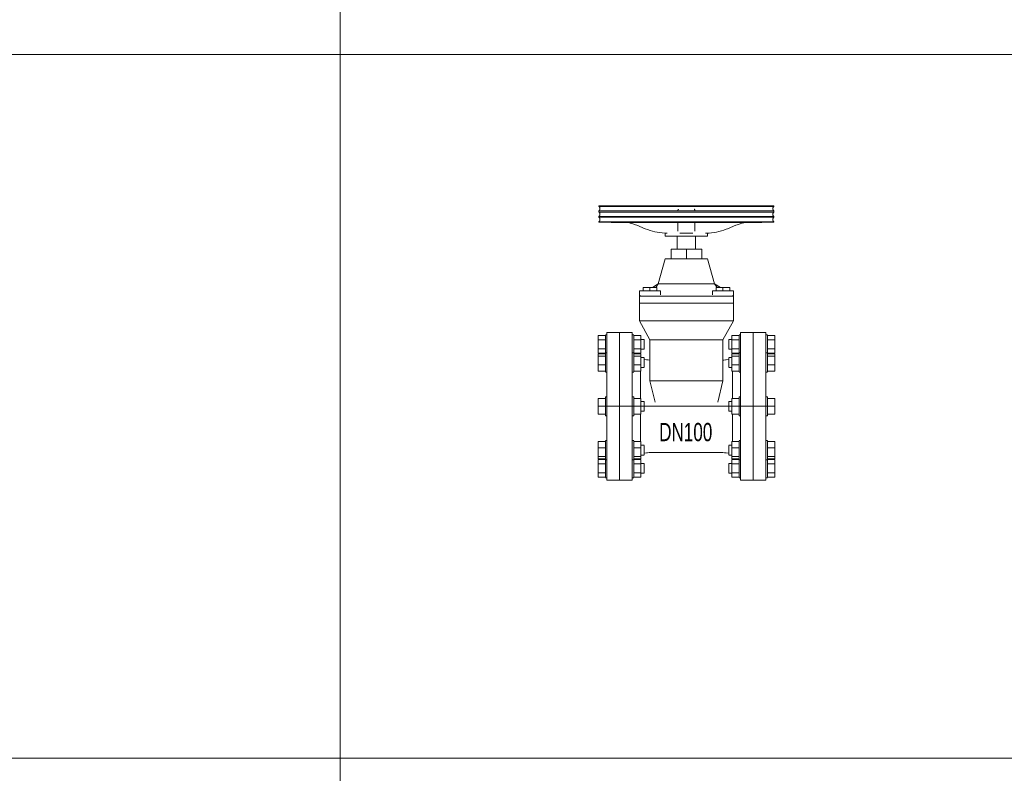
# Model space of a CAD drawing. Header units: millimetres. Extents: x 2339 to 23224, y 1509 to 18979.
# Tile 15 of 124: x 3738 to 5136, y 7188 to 8258. Entities that reach past the tile are written whole.
import ezdxf

# ---------------------------------------------------------------- set-up
doc = ezdxf.new("R2010")
doc.units = ezdxf.units.MM
doc.set_wipeout_variables(frame=1)
doc.layers.get('0').update_dxf_attribs({"lineweight": 0})
doc.styles.add('DISOCP', font='disocp.shx', dxfattribs={"width": 0.6})

# ---------------------------------------------------------------- blocks, each defined once
blk = doc.blocks.new('*U133')
blk.add_wipeout([(-78.8, -105), (-114.8, -105), (-114.8, -101.7), (-116.9, -101.7), (-116.9, -100.6), (-127.2, -100.6), (-127.2, -50), (-116.9, -50), (-116.9, -48.5), (-114.8, -48.5), (-114.8, -13.7), (-116.9, -13.7), (-116.9, -10.9), (-127.2, -10.9), (-127.2, 10.9), (-116.9, 10.9), (-116.9, 13.7), (-114.8, 13.7), (-114.8, 48.5), (-116.9, 48.5), (-116.9, 50), (-127.2, 50), (-127.2, 100.6), (-116.9, 100.6), (-116.9, 101.7), (-114.8, 101.7), (-114.8, 105), (-78.8, 105), (-78.8, 101.7), (-76.7, 101.7), (-76.7, 100.6), (-66.4, 100.6), (-66.4, 95), (-62, 95), (-62, 81), (-66.4, 81), (-66.4, 69.2), (-62, 69.2), (-62, 66.7), (-53.7, 65.7), (-53.7, 94.3), (-68.6, 121.6), (-68.6, 164.2), (-63.4, 164.2), (-63.4, 168.8), (-50, 168.8), (-41.8, 174.1), (-31.8, 209.6), (-23.5, 209.6), (-23.5, 223.4), (-14.8, 223.4), (-14.8, 241.5), (-31.8, 241.5), (-31.6, 246), (-36.2, 246.3), (-41.4, 247.1), (-46.7, 248.1), (-51.8, 249.4), (-55.2, 250.5), (-60.2, 252.3), (-66.2, 254.8), (-70.5, 256.5), (-76.1, 258.6), (-79.7, 259.8), (-83.6, 260.9), (-126.2, 261.5), (-126.2, 285), (122.6, 285), (122.6, 261.5), (106.3, 261.5), (105.3, 260.9), (79.3, 260.8), (73.9, 259.1), (70.4, 257.8), (65.1, 255.7), (62.6, 254.8), (59.1, 253.3), (55.6, 251.9), (51.3, 250.4), (47.9, 249.3), (42.7, 248), (39.2, 247.3), (35.7, 246.7), (32.2, 246.3), (28.2, 246), (28.2, 241.5), (11.2, 241.5), (11.2, 223.4), (19.9, 223.4), (19.9, 209.6), (28.2, 209.6), (38.2, 174.1), (45.2, 168.8), (59.8, 168.8), (59.8, 164.2), (65, 164.2), (65.1, 121.6), (50, 94.3), (50.7, 65.8), (51.3, 65.8), (52.5, 65.9), (54.3, 66.1), (54.9, 66.2), (57.4, 66.6), (58.4, 66.6), (58.4, 69.2), (62.8, 69.2), (62.8, 81), (58.4, 81), (58.4, 95), (62.8, 95), (62.8, 100.6), (73.1, 100.6), (73.1, 101.7), (75.2, 101.7), (75.2, 105), (111.2, 105), (111.2, 101.7), (113.3, 101.7), (113.3, 100.6), (123.6, 100.6), (123.6, 50), (113.3, 50), (113.3, 48.5), (111.2, 48.5), (111.2, 13.7), (113.3, 13.7), (113.3, 10.9), (123.6, 10.9), (123.6, -10.9), (113.3, -10.9), (113.3, -13.7), (111.2, -13.7), (111.2, -48.5), (113.3, -48.5), (113.3, -50), (123.6, -50), (123.6, -100.6), (113.3, -100.6), (113.3, -101.7), (111.2, -101.7), (111.2, -105), (75.2, -105), (75.2, -101.7), (73.1, -101.7), (73.1, -100.6), (62.8, -100.6), (62.8, -95), (58.4, -95), (58.4, -81), (62.8, -81), (62.8, -69.2), (58.4, -69.2), (58.4, -66.7), (52.5, -65.9), (48.9, -65.7), (-50.1, -65.6), (-57.3, -66.1), (-60.2, -66.5), (-62, -66.7), (-62, -69.2), (-66.4, -69.2), (-66.4, -81), (-62, -81), (-62, -95), (-66.4, -95), (-66.4, -100.6), (-76.7, -100.6), (-76.7, -101.7), (-78.8, -101.7)])
for p, q in [((-126.2, 285), (-126.2, 283.9)), ((122.6, 285), (-126.2, 285)), ((122.6, 283.9), (-126.2, 283.9)), ((122.6, 283.9), (122.6, 285)), ((-126.2, 277.7), (-126.2, 275.9)), ((122.6, 277.7), (-126.2, 277.7)), ((122.6, 275.9), (-126.2, 275.9)), ((-126.2, 269.7), (-126.2, 268.5)), ((-126.2, 269.7), (122.6, 269.7)), ((122.6, 268.5), (-126.2, 268.5)), ((10.4, 277.8), (10.4, 277.8)), ((10.4, 277.8), (10.4, 277.7)), ((122.6, 275.9), (122.6, 277.7)), ((122.6, 268.5), (122.6, 269.7)), ((-126.2, 262.3), (-126.2, 261.5)), ((-126.2, 262.3), (122.6, 262.3)), ((122.6, 261.5), (-126.2, 261.5)), ((-108.9, 260.9), (105.3, 260.9)), ((-72.2, 257.2), (-60.2, 252.3)), ((-14, 260), (-14, 255.1)), ((10.4, 255.1), (10.4, 260)), ((56.6, 252.3), (68.6, 257.2)), ((122.6, 261.5), (122.6, 262.3)), ((-31.8, 246.4), (-31.8, 241.5)), ((28.2, 241.5), (-31.8, 241.5)), ((-14.8, 241.5), (-14.8, 223.4)), ((-14, 248.8), (-14, 248.9)), ((-11, 245.9), (7.4, 245.9)), ((10.4, 249), (10.4, 248.9)), ((10.4, 248.9), (10.4, 248.9)), ((10.4, 248.7), (10.4, 248.6)), ((11.2, 223.4), (11.2, 241.5)), ((28.2, 241.5), (28.2, 246.4)), ((-23.5, 223.4), (-1.8, 223.4)), ((-23.5, 209.6), (-23.5, 223.4)), ((-1.8, 223.4), (19.9, 223.4)), ((-1.8, 209.6), (-1.8, 223.4)), ((19.9, 223.4), (19.9, 209.6)), ((-31.8, 209.6), (-41.8, 174.1)), ((-31.8, 209.6), (28.2, 209.6)), ((38.2, 174.1), (28.2, 209.6)), ((-63.4, 168.8), (-53.7, 168.8)), ((-63.4, 164.2), (-63.4, 168.8)), ((-53.7, 168.8), (-43.9, 168.8)), ((-53.7, 164.2), (-53.7, 168.8)), ((-41.8, 174.1), (-50, 168.8)), ((-45.4, 168.8), (-41.8, 174.1)), ((-43.9, 164.2), (-43.9, 168.8)), ((38.2, 174.1), (-41.8, 174.1)), ((-41.8, 174.1), (38.2, 174.1)), ((46.4, 168.8), (38.2, 174.1)), ((38.2, 174.1), (41.8, 168.8)), ((40.3, 168.8), (50.1, 168.8)), ((40.3, 164.2), (40.3, 168.8)), ((50.1, 168.8), (59.8, 168.8)), ((50.1, 164.2), (50.1, 168.8)), ((59.8, 164.2), (59.8, 168.8)), ((-68.6, 164.2), (-68.6, 156.6)), ((-68.6, 164.2), (-38.7, 164.2)), ((-67.1, 157.6), (-68.6, 156.6)), ((-68.6, 156.6), (-68.6, 146.5)), ((-66.6, 156.6), (-68.6, 156.6)), ((-68.1, 156.6), (-66.6, 156.6)), ((-66.6, 156.6), (-64.3, 156.6)), ((-64.2, 156.6), (-66.6, 156.6)), ((-64.2, 156.6), (-61.2, 156.6)), ((-61.1, 156.6), (-64.2, 156.6)), ((-61.1, 156.6), (-57.5, 156.6)), ((-57.5, 156.6), (-61.1, 156.6)), ((-57.5, 156.6), (-53.7, 156.6)), ((-53.7, 156.6), (-57.5, 156.6)), ((-53.6, 156.6), (50, 156.6)), ((50, 156.6), (-53.6, 156.6)), ((-38.7, 158.5), (-38.7, 164.2)), ((35.1, 164.2), (35.1, 158.5)), ((35.1, 164.2), (65, 164.2)), ((50.1, 156.6), (60.6, 156.6)), ((57.5, 156.6), (50.1, 156.6)), ((60.6, 156.6), (57.6, 156.6)), ((60.7, 156.6), (65.1, 156.6)), ((63, 156.6), (60.7, 156.6)), ((65, 156.6), (63.5, 157.6)), ((65, 156.6), (65, 164.2)), ((65.1, 146.5), (65.1, 156.6)), ((-53.6, 146.5), (-68.6, 146.5)), ((-68.6, 146.5), (-68.6, 121.6)), ((-68.6, 146.5), (-53.6, 146.5)), ((50.1, 146.5), (-53.6, 146.5)), ((-53.6, 146.5), (50.1, 146.5)), ((65.1, 146.5), (50.1, 146.5)), ((50.1, 146.5), (65.1, 146.5)), ((65.1, 121.6), (65.1, 146.5)), ((-68.6, 121.6), (-53.6, 94.3)), ((-53.6, 121.6), (-68.6, 121.6)), ((-53.6, 121.6), (50, 121.6)), ((50.1, 121.6), (-53.6, 121.6)), ((50, 94.3), (65, 121.6)), ((60.6, 121.6), (50.1, 121.6)), ((65.1, 121.6), (60.7, 121.6)), ((-127.2, 94.3), (-127.2, 100.6)), ((-127.2, 100.6), (-116.9, 100.6)), ((-114.8, 101.7), (-116.9, 101.7)), ((-116.9, 88), (-116.9, 101.3)), ((-96.8, 105), (-114.8, 105)), ((-114.8, -105), (-114.8, 105)), ((-78.8, 105), (-96.8, 105)), ((-96.8, -105), (-96.8, 105)), ((-96.8, 105), (-96.8, -105)), ((-78.8, 105), (-78.8, -105)), ((-76.7, 101.7), (-78.8, 101.7)), ((-76.7, 101.3), (-76.7, 88)), ((-76.7, 100.6), (-66.4, 100.6)), ((-66.4, 100.6), (-66.4, 94.3)), ((62.8, 94.3), (62.8, 100.6)), ((62.8, 100.6), (73.1, 100.6)), ((75.2, 101.7), (73.1, 101.7)), ((73.1, 88), (73.1, 101.3)), ((93.2, 105), (75.2, 105)), ((75.2, -105), (75.2, 105)), ((93.2, 105), (93.2, -105)), ((111.2, 105), (93.2, 105)), ((93.2, -105), (93.2, 105)), ((111.2, 105), (111.2, -105)), ((113.3, 101.7), (111.2, 101.7)), ((113.3, 101.3), (113.3, 88)), ((113.3, 100.6), (123.6, 100.6)), ((123.6, 100.6), (123.6, 94.3)), ((-127.2, 81.7), (-127.2, 94.3)), ((-127.2, 94.3), (-116.9, 94.3)), ((-116.9, 75.4), (-116.9, 88)), ((-76.7, 94.3), (-66.4, 94.3)), ((-76.7, 88), (-76.7, 75.4)), ((-62, 95), (-66.4, 95)), ((-66.4, 94.3), (-66.4, 81.7)), ((-62, 94.8), (-62, 88)), ((-62, 88), (-62, 81.2)), ((-53.6, 94.3), (-53.6, 36)), ((-53.6, 94.3), (-38.6, 94.3)), ((-38.6, 94.3), (-53.6, 94.3)), ((-38.6, 94.3), (35, 94.3)), ((35, 94.3), (-38.6, 94.3)), ((35, 94.3), (50, 94.3)), ((50, 94.3), (35, 94.3)), ((50, 36), (50, 94.3)), ((62.8, 95), (58.4, 95)), ((58.4, 88), (58.4, 94.8)), ((58.4, 81.2), (58.4, 88)), ((62.8, 81.7), (62.8, 94.3)), ((62.8, 94.3), (73.1, 94.3)), ((73.1, 75.4), (73.1, 88)), ((113.3, 94.3), (123.6, 94.3)), ((113.3, 88), (113.3, 75.4)), ((123.6, 94.3), (123.6, 81.7)), ((-127.2, 75.4), (-127.2, 81.7)), ((-127.2, 81.7), (-116.9, 81.7)), ((-127.2, 75.4), (-116.9, 75.4)), ((-127.2, 71.1), (-127.2, 74.4)), ((-127.2, 74.4), (-116.9, 74.4)), ((-127.2, 59), (-127.2, 71.1)), ((-127.2, 71.1), (-116.9, 71.1)), ((-114.8, 76), (-116.9, 76)), ((-116.9, 52.5), (-116.9, 75.5)), ((-76.7, 76), (-78.8, 76)), ((-76.7, 81.7), (-66.4, 81.7)), ((-76.7, 75.5), (-76.7, 52.5)), ((-76.7, 75.4), (-66.4, 75.4)), ((-76.7, 74.4), (-66.4, 74.4)), ((-76.7, 71.1), (-66.4, 71.1)), ((-66.4, 81.7), (-66.4, 75.4)), ((-66.4, 81), (-62, 81)), ((-66.4, 74.4), (-66.4, 71.1)), ((-66.4, 71.1), (-66.4, 59)), ((58.4, 81), (62.8, 81)), ((62.8, 75.4), (62.8, 81.7)), ((62.8, 81.7), (73.1, 81.7)), ((62.8, 75.4), (73.1, 75.4)), ((62.8, 71.1), (62.8, 74.4)), ((62.8, 74.4), (73.1, 74.4)), ((62.8, 59), (62.8, 71.1)), ((62.8, 71.1), (73.1, 71.1)), ((75.2, 76), (73.1, 76)), ((73.1, 52.5), (73.1, 75.5)), ((113.3, 76), (111.2, 76)), ((113.3, 81.7), (123.6, 81.7)), ((113.3, 75.5), (113.3, 52.5)), ((113.3, 75.4), (123.6, 75.4)), ((113.3, 74.4), (123.6, 74.4)), ((113.3, 71.1), (123.6, 71.1)), ((123.6, 81.7), (123.6, 75.4)), ((123.6, 74.4), (123.6, 71.1)), ((123.6, 71.1), (123.6, 59)), ((-127.2, 50), (-127.2, 59)), ((-127.2, 59), (-116.9, 59)), ((-76.7, 59), (-66.4, 59)), ((-62, 69.2), (-66.4, 69.2)), ((-62, 69.2), (-66.4, 69.2)), ((-66.4, 59), (-66.4, 50)), ((-62, 69), (-62, 69)), ((-62, 69), (-62, 57.3)), ((-58.5, 66.2), (-62, 66.7)), ((-62, 57.3), (-62, 55.5)), ((58.4, 66.7), (54.9, 66.2)), ((62.8, 69.2), (58.4, 69.2)), ((62.8, 69.2), (58.4, 69.2)), ((58.4, 69), (58.4, 69)), ((58.4, 57.3), (58.4, 69)), ((58.4, 55.5), (58.4, 57.3)), ((62.8, 50), (62.8, 59)), ((62.8, 59), (73.1, 59)), ((113.3, 59), (123.6, 59)), ((123.6, 59), (123.6, 50)), ((-127.2, 50), (-116.9, 50)), ((-116.9, 49), (-116.9, 52.5)), ((-116.9, 48.5), (-114.8, 48.5)), ((-78.8, 48.5), (-76.7, 48.5)), ((-76.7, 52.5), (-76.7, 49)), ((-76.7, 50), (-66.4, 50)), ((-67.1, 11.2), (-67.1, 50.6)), ((-66.4, 55.2), (-62, 55.2)), ((58.4, 55.2), (62.8, 55.2)), ((62.8, 50), (73.1, 50)), ((63.5, 11.2), (63.5, 50.6)), ((73.1, 49), (73.1, 52.5)), ((73.1, 48.5), (75.2, 48.5)), ((111.2, 48.5), (113.3, 48.5)), ((113.3, 52.5), (113.3, 49)), ((113.3, 50), (123.6, 50)), ((-53.6, 36), (-46.3, 5.7)), ((-53.6, 36), (-38.6, 36)), ((-38.6, 36), (-53.6, 36)), ((-38.6, 36), (35, 36)), ((35, 36), (-38.6, 36)), ((35.1, 36), (45.6, 36)), ((45.6, 36), (35.1, 36)), ((42.7, 5.7), (50.1, 36)), ((45.7, 36), (50.1, 36)), ((-127.2, 0), (-127.2, 10.9)), ((-127.2, 10.9), (-116.9, 10.9)), ((-121.8, 0), (121.8, 0)), ((-114.8, 13.7), (-116.9, 13.7)), ((-116.9, -13.7), (-116.9, 13.7)), ((-116.9, 13.7), (-116.9, 13.3)), ((-76.7, 13.7), (-78.8, 13.7)), ((-76.7, 13.3), (-76.7, 13.7)), ((-76.7, 13.7), (-76.7, -13.7)), ((-76.7, 10.9), (-66.4, 10.9)), ((-66.4, 10.9), (-66.4, 0)), ((-62, 7), (-66.4, 7)), ((-62, 6.8), (-62, 7)), ((-62, 7), (-62, -7)), ((62.8, 7), (58.4, 7)), ((58.4, -7), (58.4, 7)), ((58.4, 7), (58.4, 6.8)), ((62.8, 0), (62.8, 10.9)), ((62.8, 10.9), (73.1, 10.9)), ((75.2, 13.7), (73.1, 13.7)), ((73.1, -13.7), (73.1, 13.7)), ((73.1, 13.7), (73.1, 13.3)), ((113.3, 13.7), (111.2, 13.7)), ((113.3, 13.3), (113.3, 13.7)), ((113.3, 13.7), (113.3, -13.7)), ((113.3, 10.9), (123.6, 10.9)), ((123.6, 10.9), (123.6, 0)), ((-127.2, -10.9), (-127.2, 0)), ((-127.2, 0), (-116.9, 0)), ((-127.2, -10.9), (-116.9, -10.9)), ((-116.9, -13.3), (-116.9, -13.7)), ((-116.9, -13.7), (-114.8, -13.7)), ((-114.8, 0), (111.2, 0)), ((-78.8, -13.7), (-76.7, -13.7)), ((-76.7, 0), (-66.4, 0)), ((-76.7, -10.9), (-66.4, -10.9)), ((-76.7, -13.7), (-76.7, -13.3)), ((-67.1, -50.6), (-67.1, -11.2)), ((-66.4, 0), (-66.4, -10.9)), ((-66.4, -7), (-62, -7)), ((-62, -7), (-62, -6.8)), ((58.4, -6.8), (58.4, -7)), ((58.4, -7), (62.8, -7)), ((62.8, -10.9), (62.8, 0)), ((62.8, 0), (73.1, 0)), ((62.8, -10.9), (73.1, -10.9)), ((63.5, -50.6), (63.5, -11.2)), ((73.1, -13.3), (73.1, -13.7)), ((73.1, -13.7), (75.2, -13.7)), ((111.2, -13.7), (113.3, -13.7)), ((113.3, 0), (123.6, 0)), ((113.3, -10.9), (123.6, -10.9)), ((113.3, -13.7), (113.3, -13.3)), ((123.6, 0), (123.6, -10.9)), ((-127.2, -59), (-127.2, -50)), ((-116.9, -50), (-127.2, -50)), ((-114.8, -48.5), (-116.9, -48.5)), ((-116.9, -52.5), (-116.9, -49)), ((-116.9, -75.5), (-116.9, -52.5)), ((-76.7, -48.5), (-78.8, -48.5)), ((-76.7, -49), (-76.7, -52.5)), ((-66.4, -50), (-76.7, -50)), ((-76.7, -52.5), (-76.7, -75.5)), ((-66.4, -50), (-66.4, -59)), ((-62, -55.2), (-66.4, -55.2)), ((-62, -55.5), (-62, -57.3)), ((62.8, -55.2), (58.4, -55.2)), ((58.4, -57.3), (58.4, -55.5)), ((62.8, -59), (62.8, -50)), ((73.1, -50), (62.8, -50)), ((75.2, -48.5), (73.1, -48.5)), ((73.1, -52.5), (73.1, -49)), ((73.1, -75.5), (73.1, -52.5)), ((113.3, -48.5), (111.2, -48.5)), ((113.3, -49), (113.3, -52.5)), ((123.6, -50), (113.3, -50)), ((113.3, -52.5), (113.3, -75.5)), ((123.6, -50), (123.6, -59)), ((-127.2, -71.1), (-127.2, -59)), ((-127.2, -59), (-116.9, -59)), ((-76.7, -59), (-66.4, -59)), ((-66.4, -59), (-66.4, -71.1)), ((-66.4, -69.2), (-62, -69.2)), ((-66.4, -69.2), (-62, -69.2)), ((-62, -57.3), (-62, -69)), ((-62, -66.7), (-58.5, -66.2)), ((-62, -69), (-62, -69)), ((-50.1, -65.6), (46.5, -65.6)), ((54.9, -66.2), (58.4, -66.7)), ((58.4, -69), (58.4, -57.3)), ((58.4, -69), (58.4, -69)), ((58.4, -69.2), (62.8, -69.2)), ((58.4, -69.2), (62.8, -69.2)), ((62.8, -71.1), (62.8, -59)), ((62.8, -59), (73.1, -59)), ((113.3, -59), (123.6, -59)), ((123.6, -59), (123.6, -71.1)), ((-127.2, -74.4), (-127.2, -71.1)), ((-127.2, -71.1), (-116.9, -71.1)), ((-127.2, -74.4), (-116.9, -74.4)), ((-127.2, -81.7), (-127.2, -75.4)), ((-127.2, -75.4), (-116.9, -75.4)), ((-127.2, -94.3), (-127.2, -81.7)), ((-116.9, -81.7), (-127.2, -81.7)), ((-116.9, -88), (-116.9, -75.4)), ((-116.9, -76), (-114.8, -76)), ((-78.8, -76), (-76.7, -76)), ((-76.7, -71.1), (-66.4, -71.1)), ((-76.7, -74.4), (-66.4, -74.4)), ((-76.7, -75.4), (-76.7, -88)), ((-76.7, -75.4), (-66.4, -75.4)), ((-66.4, -81.7), (-76.7, -81.7)), ((-66.4, -71.1), (-66.4, -74.4)), ((-66.4, -75.4), (-66.4, -81.7)), ((-62, -81), (-66.4, -81)), ((-66.4, -81.7), (-66.4, -94.3)), ((-62, -81.2), (-62, -88)), ((62.8, -81), (58.4, -81)), ((58.4, -88), (58.4, -81.2)), ((62.8, -74.4), (62.8, -71.1)), ((62.8, -71.1), (73.1, -71.1)), ((62.8, -74.4), (73.1, -74.4)), ((62.8, -81.7), (62.8, -75.4)), ((62.8, -75.4), (73.1, -75.4)), ((62.8, -94.3), (62.8, -81.7)), ((73.1, -81.7), (62.8, -81.7)), ((73.1, -88), (73.1, -75.4)), ((73.1, -76), (75.2, -76)), ((111.2, -76), (113.3, -76)), ((113.3, -71.1), (123.6, -71.1)), ((113.3, -74.4), (123.6, -74.4)), ((113.3, -75.4), (113.3, -88)), ((113.3, -75.4), (123.6, -75.4)), ((123.6, -81.7), (113.3, -81.7)), ((123.6, -71.1), (123.6, -74.4)), ((123.6, -75.4), (123.6, -81.7)), ((123.6, -81.7), (123.6, -94.3)), ((-127.2, -100.6), (-127.2, -94.3)), ((-127.2, -94.3), (-116.9, -94.3)), ((-116.9, -101.3), (-116.9, -88)), ((-76.7, -88), (-76.7, -101.3)), ((-76.7, -94.3), (-66.4, -94.3)), ((-66.4, -94.3), (-66.4, -100.6)), ((-66.4, -95), (-62, -95)), ((-62, -88), (-62, -94.8)), ((58.4, -94.8), (58.4, -88)), ((58.4, -95), (62.8, -95)), ((62.8, -100.6), (62.8, -94.3)), ((62.8, -94.3), (73.1, -94.3)), ((73.1, -101.3), (73.1, -88)), ((113.3, -88), (113.3, -101.3)), ((113.3, -94.3), (123.6, -94.3)), ((123.6, -94.3), (123.6, -100.6)), ((-127.2, -100.6), (-116.9, -100.6)), ((-116.9, -101.7), (-114.8, -101.7)), ((-114.8, -105), (-96.8, -105)), ((-96.8, -105), (-78.8, -105)), ((-78.8, -101.7), (-76.7, -101.7)), ((-76.7, -100.6), (-66.4, -100.6)), ((62.8, -100.6), (73.1, -100.6)), ((73.1, -101.7), (75.2, -101.7)), ((75.2, -105), (93.2, -105)), ((93.2, -105), (111.2, -105)), ((111.2, -101.7), (113.3, -101.7)), ((113.3, -100.6), (123.6, -100.6))]:
    blk.add_line(p, q)
at = {"flags": 128}
for points in [[(-126.2, 277.7), (-126.1, 277.8), (-125.9, 277.9), (-125.8, 278), (-125.7, 278.1), (-125.6, 278.2), (-125.5, 278.3), (-125.4, 278.5), (-125.3, 278.6), (-125.2, 278.7), (-125.1, 278.8), (-125.1, 279), (-125, 279.1), (-124.9, 279.2), (-124.9, 279.4), (-124.8, 279.5), (-124.8, 279.6), (-124.7, 279.8), (-124.7, 279.9), (-124.7, 280.1), (-124.6, 280.2), (-124.6, 280.4), (-124.6, 280.5), (-124.6, 280.7), (-124.6, 280.8), (-124.6, 281), (-124.6, 281.1), (-124.6, 281.3), (-124.6, 281.4), (-124.7, 281.6), (-124.7, 281.7), (-124.7, 281.9), (-124.8, 282), (-124.8, 282.2), (-124.9, 282.3), (-124.9, 282.4), (-125, 282.6), (-125.1, 282.7), (-125.2, 282.8), (-125.2, 283), (-125.3, 283.1), (-125.4, 283.2), (-125.5, 283.3), (-125.6, 283.4), (-125.7, 283.5), (-125.8, 283.6), (-125.9, 283.7), (-126.1, 283.8), (-126.2, 283.9)], [(-14, 277.8), (-14, 277.9), (-14, 278), (-14, 278.1), (-14, 278.2), (-14, 278.4), (-14, 278.5), (-13.9, 278.6), (-13.9, 278.7), (-13.8, 278.8), (-13.8, 278.9), (-13.8, 279), (-13.7, 279.2), (-13.6, 279.3), (-13.6, 279.4), (-13.5, 279.5), (-13.4, 279.6), (-13.4, 279.7), (-13.3, 279.7), (-13.2, 279.8), (-13.1, 279.9), (-13, 280), (-12.9, 280.1), (-12.9, 280.2), (-12.8, 280.2)], [(-13.6, 279.4), (-13.5, 279.5), (-13.4, 279.6), (-13.4, 279.7), (-13.3, 279.7), (-13.2, 279.8), (-13.1, 279.9), (-13, 280)], [(9, 280.3), (9.1, 280.2), (9.2, 280.2), (9.3, 280.1), (9.4, 280), (9.5, 279.9), (9.6, 279.9), (9.6, 279.8), (9.7, 279.7), (9.8, 279.6), (9.9, 279.5), (9.9, 279.4), (10, 279.3), (10, 279.2), (10.1, 279.1), (10.2, 279), (10.2, 278.9), (10.2, 278.7), (10.3, 278.6), (10.3, 278.5), (10.3, 278.4), (10.4, 278.3), (10.4, 278.2), (10.4, 278), (10.4, 277.9), (10.4, 277.8), (10.4, 277.8)], [(9.4, 280), (9.5, 279.9), (9.6, 279.9), (9.6, 279.8), (9.7, 279.7), (9.8, 279.6), (9.9, 279.5), (9.9, 279.4)], [(122.6, 283.9), (122.5, 283.8), (122.3, 283.7), (122.2, 283.6), (122.1, 283.5), (122, 283.4), (121.9, 283.3), (121.8, 283.2), (121.7, 283.1), (121.6, 282.9), (121.5, 282.8), (121.5, 282.7), (121.4, 282.6), (121.3, 282.4), (121.3, 282.3), (121.2, 282.1), (121.2, 282), (121.1, 281.9), (121.1, 281.7), (121, 281.6), (121, 281.4), (121, 281.3), (121, 281.1), (121, 281), (121, 280.8), (121, 280.7), (121, 280.5), (121, 280.4), (121, 280.2), (121, 280.1), (121.1, 279.9), (121.1, 279.8), (121.2, 279.6), (121.2, 279.5), (121.3, 279.4), (121.3, 279.2), (121.4, 279.1), (121.5, 278.9), (121.6, 278.8), (121.6, 278.7), (121.7, 278.6), (121.8, 278.5), (121.9, 278.3), (122, 278.2), (122.1, 278.1), (122.2, 278), (122.3, 277.9), (122.5, 277.8), (122.6, 277.7)], [(-126.2, 269.7), (-126.1, 269.8), (-125.9, 269.9), (-125.8, 270), (-125.7, 270.1), (-125.6, 270.2), (-125.5, 270.3), (-125.4, 270.4), (-125.3, 270.5), (-125.2, 270.7), (-125.1, 270.8), (-125.1, 270.9), (-125, 271), (-124.9, 271.2), (-124.9, 271.3), (-124.8, 271.5), (-124.8, 271.6), (-124.7, 271.7), (-124.7, 271.9), (-124.7, 272), (-124.6, 272.2), (-124.6, 272.3), (-124.6, 272.5), (-124.6, 272.6), (-124.6, 272.8), (-124.6, 272.9), (-124.6, 273.1), (-124.6, 273.2), (-124.6, 273.4), (-124.7, 273.5), (-124.7, 273.7), (-124.7, 273.8), (-124.8, 274), (-124.8, 274.1), (-124.9, 274.3), (-124.9, 274.4), (-125, 274.5), (-125.1, 274.7), (-125.2, 274.8), (-125.2, 274.9), (-125.3, 275), (-125.4, 275.2), (-125.5, 275.3), (-125.6, 275.4), (-125.7, 275.5), (-125.8, 275.6), (-125.9, 275.7), (-126.1, 275.8), (-126.2, 275.9)], [(-126.2, 262.3), (-126.1, 262.4), (-125.9, 262.5), (-125.8, 262.6), (-125.7, 262.7), (-125.6, 262.8), (-125.5, 262.9), (-125.4, 263), (-125.3, 263.1), (-125.2, 263.2), (-125.1, 263.4), (-125.1, 263.5), (-125, 263.6), (-124.9, 263.8), (-124.9, 263.9), (-124.8, 264), (-124.8, 264.2), (-124.7, 264.3), (-124.7, 264.5), (-124.7, 264.6), (-124.6, 264.8), (-124.6, 264.9), (-124.6, 265.1), (-124.6, 265.2), (-124.6, 265.4), (-124.6, 265.5), (-124.6, 265.7), (-124.6, 265.8), (-124.6, 266), (-124.7, 266.1), (-124.7, 266.3), (-124.7, 266.4), (-124.8, 266.6), (-124.8, 266.7), (-124.9, 266.8), (-124.9, 267), (-125, 267.1), (-125.1, 267.2), (-125.2, 267.4), (-125.2, 267.5), (-125.3, 267.6), (-125.4, 267.7), (-125.5, 267.9), (-125.6, 268), (-125.7, 268.1), (-125.8, 268.2), (-125.9, 268.3), (-126.1, 268.4), (-126.2, 268.5)], [(-14, 277.2), (-14, 277.5), (-14, 277.7), (-14, 277.8)], [(10.4, 277.8), (10.4, 277.7), (10.4, 277.4)], [(122.6, 275.9), (122.5, 275.8), (122.3, 275.7), (122.2, 275.6), (122.1, 275.5), (122, 275.4), (121.9, 275.3), (121.8, 275.1), (121.7, 275), (121.6, 274.9), (121.5, 274.8), (121.5, 274.7), (121.4, 274.5), (121.3, 274.4), (121.3, 274.2), (121.2, 274.1), (121.2, 274), (121.1, 273.8), (121.1, 273.7), (121, 273.5), (121, 273.4), (121, 273.2), (121, 273.1), (121, 272.9), (121, 272.8), (121, 272.6), (121, 272.5), (121, 272.3), (121, 272.2), (121, 272), (121.1, 271.9), (121.1, 271.7), (121.2, 271.6), (121.2, 271.5), (121.3, 271.3), (121.3, 271.2), (121.4, 271), (121.5, 270.9), (121.6, 270.8), (121.6, 270.7), (121.7, 270.5), (121.8, 270.4), (121.9, 270.3), (122, 270.2), (122.1, 270.1), (122.2, 270), (122.3, 269.9), (122.5, 269.8), (122.6, 269.7)], [(122.6, 268.5), (122.5, 268.4), (122.3, 268.3), (122.2, 268.2), (122.1, 268.1), (122, 268), (121.9, 267.9), (121.8, 267.7), (121.7, 267.6), (121.6, 267.5), (121.5, 267.4), (121.5, 267.2), (121.4, 267.1), (121.3, 267), (121.3, 266.8), (121.2, 266.7), (121.2, 266.6), (121.1, 266.4), (121.1, 266.3), (121, 266.1), (121, 266), (121, 265.8), (121, 265.7), (121, 265.5), (121, 265.4), (121, 265.2), (121, 265.1), (121, 264.9), (121, 264.8), (121, 264.6), (121.1, 264.5), (121.1, 264.3), (121.2, 264.2), (121.2, 264), (121.3, 263.9), (121.3, 263.8), (121.4, 263.6), (121.5, 263.5), (121.6, 263.4), (121.6, 263.2), (121.7, 263.1), (121.8, 263), (121.9, 262.9), (122, 262.8), (122.1, 262.7), (122.2, 262.6), (122.3, 262.5), (122.5, 262.4), (122.6, 262.3)], [(-83.6, 260.9), (-81.5, 260.4), (-77.9, 259.2), (-74.3, 258), (-72.2, 257.2)], [(-60.2, 252.3), (-56.9, 251.1), (-53.5, 249.9), (-50.1, 248.9), (-46.7, 248.1), (-43.2, 247.4), (-39.7, 246.8), (-36.2, 246.3), (-32.6, 246), (-29.1, 245.9)], [(-14, 255.1), (-14, 253.9), (-14, 252.8), (-14, 251.8), (-14, 251), (-14, 250.3), (-14, 249.7), (-14, 249.3), (-14, 249), (-14, 248.9), (-14, 248.9)], [(10.4, 248.9), (10.4, 248.9), (10.4, 249.1), (10.4, 249.5), (10.4, 250), (10.4, 250.6), (10.4, 251.3), (10.4, 252.2), (10.4, 253.2), (10.4, 254.4), (10.4, 255.1)], [(25.5, 245.9), (26.9, 245.9), (30.4, 246.1), (34, 246.5), (37.5, 247), (41, 247.6), (44.5, 248.4), (47.9, 249.3), (51.3, 250.4), (54.7, 251.6), (56.6, 252.3)], [(68.6, 257.2), (72.1, 258.5), (75.7, 259.7), (79.3, 260.8), (80, 260.9)], [(-14, 248.7), (-14, 248.8), (-14, 248.9)], [(-58.5, 66.2), (-56.1, 65.9), (-53.7, 65.7)], [(50, 65.8), (51.3, 65.8), (53.7, 66.1), (54.9, 66.2)], [(-50.1, -65.6), (-52.5, -65.7), (-54.9, -65.8), (-57.3, -66.1), (-58.5, -66.2)], [(54.9, -66.2), (52.5, -65.9), (50.1, -65.7), (47.7, -65.6), (46.5, -65.6)]]:
    blk.add_lwpolyline(points, dxfattribs=at)
at = {"style": 'DISOCP', "width": 0.7}
blk.add_text('DN100', height=25.91, dxfattribs=at).set_placement((-40.5, -49.5))

msp = doc.modelspace()

# ---------------------------------------------------------------- linework, layer by layer
for p, q in [((4193.1, 1508.9), (4193.1, 16868.4)), ((2339.1, 8208.9), (19193.1, 8208.9)), ((2339.1, 7208.9), (19193.1, 7208.9))]:
    msp.add_line(p, q)

# ---------------------------------------------------------------- block references
msp.add_blockref('*U133', (4686.6, 7708.9))

doc.saveas('drawing.dxf')
